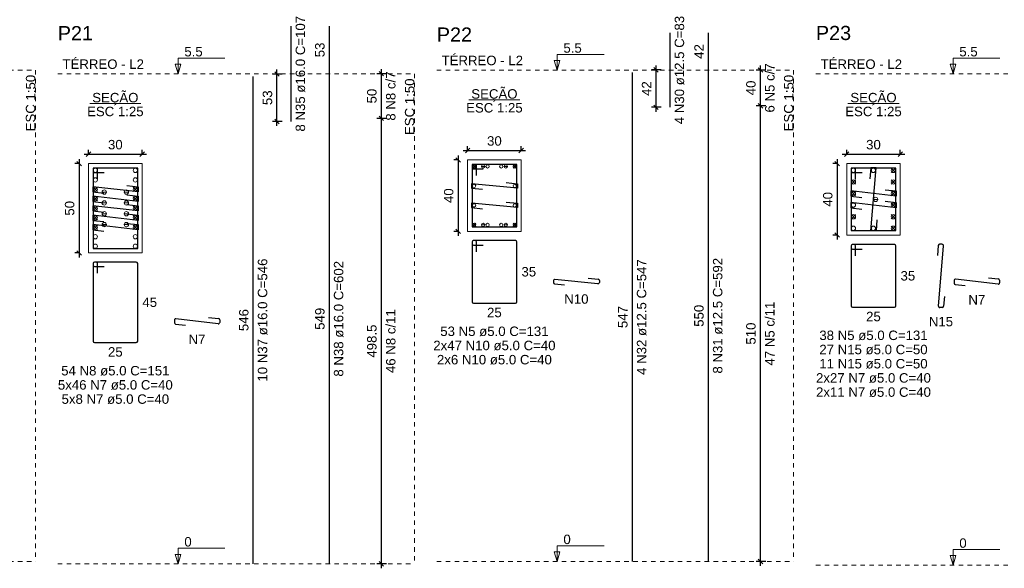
# Model space of a CAD drawing. Header units: millimetres. Extents: x 10 to 1250, y -62 to 528.
# Tile 121 of 256: x 210 to 232, y 154 to 166. Entities that reach past the tile are written whole.
import ezdxf

# ---------------------------------------------------------------- set-up
doc = ezdxf.new("R2010")
doc.units = ezdxf.units.MM
doc.header["$LTSCALE"] = 0.05
doc.linetypes.add('DOT', pattern=[6.35, 0, -6.35])
for name, color, linetype, lineweight in [('Descrição da armadura', 7, 'Continuous', 5), ('DT-Barras na forma', 2, 'Continuous', 30), ('DT-Barras no corte', 5, 'Continuous', 5), ('DT-Barras rebatidas', 2, 'Continuous', 30), ('DT-Cotas', 9, 'Continuous', 5), ('DT-Forma', 5, 'Continuous', 5), ('DT-Pontilhado', 9, 'DOT', 5), ('DT-Textos', 7, 'Continuous', 5), ('DT-Título', 3, 'Continuous', 20), ('Textos armaduras', 7, 'Continuous', 5)]:
    doc.layers.add(name, color=color, linetype=linetype, lineweight=lineweight)
doc.styles.add('Arial', font='arial.ttf')
doc.styles.get("Standard").update_dxf_attribs({"font": 'arial.ttf'})
doc.dimstyles.new('UM_25.000000', dxfattribs={"dimtxt": 0.18, "dimasz": 0.1, "dimexe": 0.1, "dimexo": 0.2, "dimgap": 0, "dimtad": 1, "dimtih": 1, "dimtoh": 1, "dimdec": 1, "dimlfac": 25, "dimzin": 0, "dimdsep": 46, "dimtxsty": 'Standard', "dimcen": 0.09, "dimdle": 0.1, "dimadec": 1, "dimazin": 2, "dimtfac": 1, "dimtdec": 4, "dimtofl": 0, "dimtmove": 0, "dimatfit": 3, "dimfxl": 1, "dimtolj": 1, "dimarcsym": 0})
doc.dimstyles.new('UM_50.000000', dxfattribs={"dimtxt": 0.18, "dimasz": 0.1, "dimexe": 0.1, "dimexo": 0.2, "dimgap": 0.1, "dimtad": 1, "dimdec": 1, "dimlfac": 50, "dimzin": 0, "dimdsep": 46, "dimtxsty": 'Standard', "dimblk": 'OBLIQUE', "dimcen": 0.09, "dimdle": 0.1, "dimadec": 1, "dimazin": 2, "dimtfac": 1, "dimtdec": 1, "dimtofl": 0, "dimtmove": 0, "dimatfit": 3, "dimldrblk": 'OBLIQUE', "dimfxl": 1, "dimtolj": 1, "dimarcsym": 1})

# ---------------------------------------------------------------- blocks, each defined once
blk = doc.blocks.new('_Oblique')
at = {"color": 0, "linetype": 'ByBlock', "lineweight": -2}
blk.add_line((-0.5, -0.5), (0.5, 0.5), dxfattribs=at)
blk = doc.blocks.new('*D1608')
at = {"layer": 'Defpoints', "color": 0, "transparency": 16777216}
for p in [(211.117, 162.619), (210.906, 160.619), (211.117, 160.619)]:
    blk.add_point(p, dxfattribs=at)
at = {"layer": 'DT-Cotas', "color": 0, "lineweight": -2, "transparency": 16777216}
for p, q in [((210.917, 162.619), (210.806, 162.619)), ((210.906, 162.719), (210.906, 160.519)), ((210.917, 160.619), (210.806, 160.619))]:
    blk.add_line(p, q, dxfattribs=at)
at = {"layer": 'DT-Cotas', "color": 0, "lineweight": -2, "transparency": 16777216, "xscale": 0.1, "yscale": 0.1, "zscale": 0.1}
for p, rotation in [((210.906, 162.619), 90), ((210.906, 160.619), 270)]:
    blk.add_blockref('_Oblique', p, dxfattribs=dict(at, rotation=rotation))
at = {"layer": 'DT-Cotas', "transparency": 16777216, "insert": (210.694, 161.619), "char_height": 0.2118, "attachment_point": 5, "rotation": 90, "style": 'Arial'}
blk.add_mtext('\\A1;50', dxfattribs=at)
blk = doc.blocks.new('*D1609')
at = {"layer": 'Defpoints', "color": 0, "transparency": 16777216}
for p in [(212.317, 162.83), (211.117, 162.619), (212.317, 162.619)]:
    blk.add_point(p, dxfattribs=at)
at = {"layer": 'DT-Cotas', "color": 0, "lineweight": -2, "transparency": 16777216}
for p, q in [((211.017, 162.83), (212.417, 162.83)), ((211.117, 162.819), (211.117, 162.93)), ((212.317, 162.819), (212.317, 162.93))]:
    blk.add_line(p, q, dxfattribs=at)
at = {"layer": 'DT-Cotas', "color": 0, "lineweight": -2, "transparency": 16777216, "xscale": 0.1, "yscale": 0.1, "zscale": 0.1, "rotation": 180}
blk.add_blockref('_Oblique', (211.117, 162.83), dxfattribs=at)
at = {"layer": 'DT-Cotas', "color": 0, "lineweight": -2, "transparency": 16777216, "xscale": 0.1, "yscale": 0.1, "zscale": 0.1}
blk.add_blockref('_Oblique', (212.317, 162.83), dxfattribs=at)
at = {"layer": 'DT-Cotas', "transparency": 16777216, "insert": (211.717, 163.042), "char_height": 0.2118, "attachment_point": 5, "rotation": 0.0057, "style": 'Arial'}
blk.add_mtext('\\A1;30', dxfattribs=at)
blk = doc.blocks.new('*D1610')
at = {"layer": 'Defpoints', "color": 0, "transparency": 16777216}
for p in [(215.338, 164.623), (215.656, 164.623), (215.656, 163.563)]:
    blk.add_point(p, dxfattribs=at)
at = {"layer": 'DT-Cotas', "color": 0, "lineweight": -2, "transparency": 16777216}
for p, q in [((215.456, 164.623), (215.238, 164.623)), ((215.338, 163.463), (215.338, 164.723)), ((215.456, 163.563), (215.238, 163.563))]:
    blk.add_line(p, q, dxfattribs=at)
at = {"layer": 'DT-Cotas', "color": 0, "lineweight": -2, "transparency": 16777216, "xscale": 0.1, "yscale": 0.1, "zscale": 0.1}
for p, rotation in [((215.338, 164.623), 90), ((215.338, 163.563), 270)]:
    blk.add_blockref('_Oblique', p, dxfattribs=dict(at, rotation=rotation))
at = {"layer": 'DT-Cotas', "transparency": 16777216, "insert": (215.126, 164.093), "char_height": 0.2118, "attachment_point": 5, "rotation": 90, "style": 'Arial'}
blk.add_mtext('\\A1;53', dxfattribs=at)
blk = doc.blocks.new('*D1643')
at = {"layer": 'Defpoints', "color": 0, "transparency": 16777216}
for p in [(217.678, 163.631), (217.995, 163.631), (217.995, 153.66)]:
    blk.add_point(p, dxfattribs=at)
at = {"layer": 'DT-Cotas', "color": 0, "lineweight": -2, "transparency": 16777216}
for p, q in [((217.678, 153.56), (217.678, 163.731)), ((217.795, 163.631), (217.578, 163.631)), ((217.795, 153.66), (217.578, 153.66))]:
    blk.add_line(p, q, dxfattribs=at)
at = {"layer": 'DT-Cotas', "color": 0, "lineweight": -2, "transparency": 16777216, "xscale": 0.1, "yscale": 0.1, "zscale": 0.1}
for p, rotation in [((217.678, 163.631), 90), ((217.678, 153.66), 270)]:
    blk.add_blockref('_Oblique', p, dxfattribs=dict(at, rotation=rotation))
blk = doc.blocks.new('*D1644')
at = {"layer": 'Defpoints', "color": 0, "transparency": 16777216}
for p in [(217.678, 164.631), (217.995, 164.631), (217.995, 163.631)]:
    blk.add_point(p, dxfattribs=at)
at = {"layer": 'DT-Cotas', "color": 0, "lineweight": -2, "transparency": 16777216}
for p, q in [((217.795, 164.631), (217.578, 164.631)), ((217.678, 163.531), (217.678, 164.731)), ((217.795, 163.631), (217.578, 163.631))]:
    blk.add_line(p, q, dxfattribs=at)
at = {"layer": 'DT-Cotas', "color": 0, "lineweight": -2, "transparency": 16777216, "xscale": 0.1, "yscale": 0.1, "zscale": 0.1}
for p, rotation in [((217.678, 164.631), 90), ((217.678, 163.631), 270)]:
    blk.add_blockref('_Oblique', p, dxfattribs=dict(at, rotation=rotation))
blk = doc.blocks.new('*D1645')
at = {"layer": 'Defpoints', "color": 0, "transparency": 16777216}
for p in [(217.678, 163.631), (217.995, 163.631), (217.995, 153.66)]:
    blk.add_point(p, dxfattribs=at)
at = {"layer": 'DT-Cotas', "color": 0, "lineweight": -2, "transparency": 16777216}
for p, q in [((217.678, 153.56), (217.678, 163.731)), ((217.795, 163.631), (217.578, 163.631)), ((217.795, 153.66), (217.578, 153.66))]:
    blk.add_line(p, q, dxfattribs=at)
at = {"layer": 'DT-Cotas', "color": 0, "lineweight": -2, "transparency": 16777216, "xscale": 0.1, "yscale": 0.1, "zscale": 0.1}
for p, rotation in [((217.678, 163.631), 90), ((217.678, 153.66), 270)]:
    blk.add_blockref('_Oblique', p, dxfattribs=dict(at, rotation=rotation))
blk = doc.blocks.new('*D1646')
at = {"layer": 'Defpoints', "color": 0, "transparency": 16777216}
for p in [(217.678, 164.631), (217.995, 164.631), (217.995, 163.631)]:
    blk.add_point(p, dxfattribs=at)
at = {"layer": 'DT-Cotas', "color": 0, "lineweight": -2, "transparency": 16777216}
for p, q in [((217.795, 164.631), (217.578, 164.631)), ((217.678, 163.531), (217.678, 164.731)), ((217.795, 163.631), (217.578, 163.631))]:
    blk.add_line(p, q, dxfattribs=at)
at = {"layer": 'DT-Cotas', "color": 0, "lineweight": -2, "transparency": 16777216, "xscale": 0.1, "yscale": 0.1, "zscale": 0.1}
for p, rotation in [((217.678, 164.631), 90), ((217.678, 163.631), 270)]:
    blk.add_blockref('_Oblique', p, dxfattribs=dict(at, rotation=rotation))
blk = doc.blocks.new('*D1647')
at = {"layer": 'Defpoints', "color": 0, "transparency": 16777216}
for p in [(219.609, 162.701), (219.398, 161.101), (219.609, 161.101)]:
    blk.add_point(p, dxfattribs=at)
at = {"layer": 'DT-Cotas', "color": 0, "lineweight": -2, "transparency": 16777216}
for p, q in [((219.398, 162.801), (219.398, 161.001)), ((219.409, 162.701), (219.298, 162.701)), ((219.409, 161.101), (219.298, 161.101))]:
    blk.add_line(p, q, dxfattribs=at)
at = {"layer": 'DT-Cotas', "color": 0, "lineweight": -2, "transparency": 16777216, "xscale": 0.1, "yscale": 0.1, "zscale": 0.1}
for p, rotation in [((219.398, 162.701), 90), ((219.398, 161.101), 270)]:
    blk.add_blockref('_Oblique', p, dxfattribs=dict(at, rotation=rotation))
at = {"layer": 'DT-Cotas', "transparency": 16777216, "insert": (219.186, 161.901), "char_height": 0.2118, "attachment_point": 5, "rotation": 90, "style": 'Arial'}
blk.add_mtext('\\A1;40', dxfattribs=at)
blk = doc.blocks.new('*D1648')
at = {"layer": 'Defpoints', "color": 0, "transparency": 16777216}
for p in [(220.809, 162.913), (219.609, 162.701), (220.809, 162.701)]:
    blk.add_point(p, dxfattribs=at)
at = {"layer": 'DT-Cotas', "color": 0, "lineweight": -2, "transparency": 16777216}
for p, q in [((219.609, 162.901), (219.609, 163.013)), ((220.809, 162.901), (220.809, 163.013)), ((219.509, 162.913), (220.909, 162.913))]:
    blk.add_line(p, q, dxfattribs=at)
at = {"layer": 'DT-Cotas', "color": 0, "lineweight": -2, "transparency": 16777216, "xscale": 0.1, "yscale": 0.1, "zscale": 0.1, "rotation": 180}
blk.add_blockref('_Oblique', (219.609, 162.913), dxfattribs=at)
at = {"layer": 'DT-Cotas', "color": 0, "lineweight": -2, "transparency": 16777216, "xscale": 0.1, "yscale": 0.1, "zscale": 0.1}
blk.add_blockref('_Oblique', (220.809, 162.913), dxfattribs=at)
at = {"layer": 'DT-Cotas', "transparency": 16777216, "insert": (220.209, 163.125), "char_height": 0.2118, "attachment_point": 5, "rotation": 0.0057, "style": 'Arial'}
blk.add_mtext('\\A1;30', dxfattribs=at)
blk = doc.blocks.new('*D1626')
at = {"layer": 'Defpoints', "color": 0, "transparency": 16777216}
for p in [(223.83, 164.719), (224.147, 164.719), (224.147, 163.879)]:
    blk.add_point(p, dxfattribs=at)
at = {"layer": 'DT-Cotas', "color": 0, "lineweight": -2, "transparency": 16777216}
for p, q in [((223.83, 163.779), (223.83, 164.819)), ((223.947, 164.719), (223.73, 164.719)), ((223.947, 163.879), (223.73, 163.879))]:
    blk.add_line(p, q, dxfattribs=at)
at = {"layer": 'DT-Cotas', "color": 0, "lineweight": -2, "transparency": 16777216, "xscale": 0.1, "yscale": 0.1, "zscale": 0.1}
for p, rotation in [((223.83, 164.719), 90), ((223.83, 163.879), 270)]:
    blk.add_blockref('_Oblique', p, dxfattribs=dict(at, rotation=rotation))
at = {"layer": 'DT-Cotas', "transparency": 16777216, "insert": (223.618, 164.299), "char_height": 0.2118, "attachment_point": 5, "rotation": 90, "style": 'Arial'}
blk.add_mtext('\\A1;42', dxfattribs=at)
blk = doc.blocks.new('*D1627')
at = {"layer": 'Defpoints', "color": 0, "transparency": 16777216}
for p in [(226.17, 163.913), (226.487, 163.913), (226.487, 153.713)]:
    blk.add_point(p, dxfattribs=at)
at = {"layer": 'DT-Cotas', "color": 0, "lineweight": -2, "transparency": 16777216}
for p, q in [((226.287, 163.913), (226.07, 163.913)), ((226.17, 153.613), (226.17, 164.013)), ((226.287, 153.713), (226.07, 153.713))]:
    blk.add_line(p, q, dxfattribs=at)
at = {"layer": 'DT-Cotas', "color": 0, "lineweight": -2, "transparency": 16777216, "xscale": 0.1, "yscale": 0.1, "zscale": 0.1}
for p, rotation in [((226.17, 163.913), 90), ((226.17, 153.713), 270)]:
    blk.add_blockref('_Oblique', p, dxfattribs=dict(at, rotation=rotation))
blk = doc.blocks.new('*D1628')
at = {"layer": 'Defpoints', "color": 0, "transparency": 16777216}
for p in [(226.17, 164.713), (226.487, 164.713), (226.487, 163.913)]:
    blk.add_point(p, dxfattribs=at)
at = {"layer": 'DT-Cotas', "color": 0, "lineweight": -2, "transparency": 16777216}
for p, q in [((226.17, 163.813), (226.17, 164.813)), ((226.287, 164.713), (226.07, 164.713)), ((226.287, 163.913), (226.07, 163.913))]:
    blk.add_line(p, q, dxfattribs=at)
at = {"layer": 'DT-Cotas', "color": 0, "lineweight": -2, "transparency": 16777216, "xscale": 0.1, "yscale": 0.1, "zscale": 0.1}
for p, rotation in [((226.17, 164.713), 90), ((226.17, 163.913), 270)]:
    blk.add_blockref('_Oblique', p, dxfattribs=dict(at, rotation=rotation))
blk = doc.blocks.new('*D1629')
at = {"layer": 'Defpoints', "color": 0, "transparency": 16777216}
for p in [(226.17, 163.913), (226.487, 163.913), (226.487, 153.713)]:
    blk.add_point(p, dxfattribs=at)
at = {"layer": 'DT-Cotas', "color": 0, "lineweight": -2, "transparency": 16777216}
for p, q in [((226.287, 163.913), (226.07, 163.913)), ((226.17, 153.613), (226.17, 164.013)), ((226.287, 153.713), (226.07, 153.713))]:
    blk.add_line(p, q, dxfattribs=at)
at = {"layer": 'DT-Cotas', "color": 0, "lineweight": -2, "transparency": 16777216, "xscale": 0.1, "yscale": 0.1, "zscale": 0.1}
for p, rotation in [((226.17, 163.913), 90), ((226.17, 153.713), 270)]:
    blk.add_blockref('_Oblique', p, dxfattribs=dict(at, rotation=rotation))
blk = doc.blocks.new('*D1630')
at = {"layer": 'Defpoints', "color": 0, "transparency": 16777216}
for p in [(226.17, 164.713), (226.487, 164.713), (226.487, 163.913)]:
    blk.add_point(p, dxfattribs=at)
at = {"layer": 'DT-Cotas', "color": 0, "lineweight": -2, "transparency": 16777216}
for p, q in [((226.17, 163.813), (226.17, 164.813)), ((226.287, 164.713), (226.07, 164.713)), ((226.287, 163.913), (226.07, 163.913))]:
    blk.add_line(p, q, dxfattribs=at)
at = {"layer": 'DT-Cotas', "color": 0, "lineweight": -2, "transparency": 16777216, "xscale": 0.1, "yscale": 0.1, "zscale": 0.1}
for p, rotation in [((226.17, 164.713), 90), ((226.17, 163.913), 270)]:
    blk.add_blockref('_Oblique', p, dxfattribs=dict(at, rotation=rotation))
blk = doc.blocks.new('*D1631')
at = {"layer": 'Defpoints', "color": 0, "transparency": 16777216}
for p in [(228.101, 162.619), (227.889, 161.019), (228.101, 161.019)]:
    blk.add_point(p, dxfattribs=at)
at = {"layer": 'DT-Cotas', "color": 0, "lineweight": -2, "transparency": 16777216}
for p, q in [((227.901, 162.619), (227.789, 162.619)), ((227.889, 162.719), (227.889, 160.919)), ((227.901, 161.019), (227.789, 161.019))]:
    blk.add_line(p, q, dxfattribs=at)
at = {"layer": 'DT-Cotas', "color": 0, "lineweight": -2, "transparency": 16777216, "xscale": 0.1, "yscale": 0.1, "zscale": 0.1}
for p, rotation in [((227.889, 162.619), 90), ((227.889, 161.019), 270)]:
    blk.add_blockref('_Oblique', p, dxfattribs=dict(at, rotation=rotation))
at = {"layer": 'DT-Cotas', "transparency": 16777216, "insert": (227.678, 161.819), "char_height": 0.2118, "attachment_point": 5, "rotation": 90, "style": 'Arial'}
blk.add_mtext('\\A1;40', dxfattribs=at)
blk = doc.blocks.new('*D1632')
at = {"layer": 'Defpoints', "color": 0, "transparency": 16777216}
for p in [(229.301, 162.83), (228.101, 162.619), (229.301, 162.619)]:
    blk.add_point(p, dxfattribs=at)
at = {"layer": 'DT-Cotas', "color": 0, "lineweight": -2, "transparency": 16777216}
for p, q in [((228.001, 162.83), (229.401, 162.83)), ((228.101, 162.819), (228.101, 162.93)), ((229.301, 162.819), (229.301, 162.93))]:
    blk.add_line(p, q, dxfattribs=at)
at = {"layer": 'DT-Cotas', "color": 0, "lineweight": -2, "transparency": 16777216, "xscale": 0.1, "yscale": 0.1, "zscale": 0.1, "rotation": 180}
blk.add_blockref('_Oblique', (228.101, 162.83), dxfattribs=at)
at = {"layer": 'DT-Cotas', "color": 0, "lineweight": -2, "transparency": 16777216, "xscale": 0.1, "yscale": 0.1, "zscale": 0.1}
blk.add_blockref('_Oblique', (229.301, 162.83), dxfattribs=at)
at = {"layer": 'DT-Cotas', "transparency": 16777216, "insert": (228.701, 163.042), "char_height": 0.2118, "attachment_point": 5, "rotation": 0.0057, "style": 'Arial'}
blk.add_mtext('\\A1;30', dxfattribs=at)

msp = doc.modelspace()

# ---------------------------------------------------------------- linework, layer by layer
at = {"layer": 'DT-Barras na forma'}
for points in [[(219.8093, 162.3512), (219.8093, 162.6012), (219.7093, 162.6012), (219.7093, 161.2012), (220.7093, 161.2012), (220.7093, 162.6012), (219.7093, 162.6012), (219.7093, 162.5012), (219.9593, 162.5012)], [(211.3174, 162.2687), (211.3174, 162.5187), (211.2174, 162.5187), (211.2174, 160.7187), (212.2174, 160.7187), (212.2174, 162.5187), (211.2174, 162.5187), (211.2174, 162.4187), (211.4674, 162.4187)], [(228.3012, 162.2687), (228.3012, 162.5187), (228.2012, 162.5187), (228.2012, 161.1187), (229.2012, 161.1187), (229.2012, 162.5187), (228.2012, 162.5187), (228.2012, 162.4187), (228.4512, 162.4187)], [(228.7801, 161.3598), (228.7596, 161.1107), (228.6428, 161.1107), (228.7596, 162.5267), (228.6428, 162.5267), (228.6222, 162.2775)], [(211.9771, 162.1296), (212.2254, 162.1011), (212.2254, 161.9843), (211.2094, 162.1011), (211.2094, 161.9843), (211.4578, 161.9557)], [(220.4755, 162.1936), (220.7243, 162.1695), (220.7243, 162.0695), (219.6943, 162.1695), (219.6943, 162.0695), (219.9431, 162.0453)], [(211.9771, 161.9176), (212.2254, 161.8891), (212.2254, 161.7723), (211.2094, 161.8891), (211.2094, 161.7723), (211.4578, 161.7437)], [(228.9608, 162.0352), (229.2092, 162.0067), (229.2092, 161.8899), (228.1932, 162.0067), (228.1932, 161.8899), (228.4415, 161.8613)], [(211.9771, 161.7056), (212.2254, 161.6771), (212.2254, 161.5603), (211.2094, 161.6771), (211.2094, 161.5603), (211.4578, 161.5317)], [(220.4755, 161.757), (220.7243, 161.7328), (220.7243, 161.6328), (219.6943, 161.7328), (219.6943, 161.6328), (219.9431, 161.6087)], [(228.9608, 161.776), (229.2092, 161.7475), (229.2092, 161.6307), (228.1932, 161.7475), (228.1932, 161.6307), (228.4415, 161.6021)], [(211.9771, 161.4936), (212.2254, 161.4651), (212.2254, 161.3483), (211.2094, 161.4651), (211.2094, 161.3483), (211.4578, 161.3197)], [(211.9771, 161.2816), (212.2254, 161.2531), (212.2254, 161.1363), (211.2094, 161.2531), (211.2094, 161.1363), (211.4578, 161.1077)]]:
    msp.add_lwpolyline(points, dxfattribs=at)
at = {"layer": 'DT-Barras no corte'}
for p, q in [((219.7168, 162.5187), (219.7918, 162.5937)), ((219.7168, 162.5937), (219.7918, 162.5187)), ((220.6268, 162.5187), (220.7018, 162.5937)), ((220.6268, 162.5937), (220.7018, 162.5187)), ((219.9093, 162.5562), (219.9993, 162.5562)), ((220.4193, 162.5562), (220.5093, 162.5562)), ((229.1012, 162.4187), (229.1972, 162.5147)), ((229.1012, 162.5147), (229.1972, 162.4187)), ((228.2052, 162.1595), (228.3012, 162.2555)), ((228.2052, 162.2555), (228.3012, 162.1595)), ((229.1012, 162.1595), (229.1972, 162.2555)), ((229.1012, 162.2555), (229.1972, 162.1595)), ((211.2214, 161.9947), (211.3174, 162.0907)), ((211.2214, 162.0907), (211.3174, 161.9947)), ((211.4118, 161.9821), (211.527, 161.9821)), ((211.9078, 161.9821), (212.023, 161.9821)), ((212.1174, 161.9947), (212.2134, 162.0907)), ((212.1174, 162.0907), (212.2134, 161.9947)), ((228.2052, 161.9003), (228.3012, 161.9963)), ((228.2052, 161.9963), (228.3012, 161.9003)), ((229.1012, 161.9003), (229.1972, 161.9963)), ((229.1012, 161.9963), (229.1972, 161.9003)), ((211.2214, 161.7827), (211.3174, 161.8787)), ((211.2214, 161.8787), (211.3174, 161.7827)), ((211.4118, 161.7398), (211.527, 161.7398)), ((211.9078, 161.7398), (212.023, 161.7398)), ((212.1174, 161.7827), (212.2134, 161.8787)), ((212.1174, 161.8787), (212.2134, 161.7827)), ((228.6916, 161.8187), (228.8068, 161.8187)), ((229.1012, 161.6411), (229.1972, 161.7371)), ((229.1012, 161.7371), (229.1972, 161.6411)), ((211.2214, 161.5707), (211.3174, 161.6667)), ((211.2214, 161.6667), (211.3174, 161.5707)), ((211.4118, 161.4975), (211.527, 161.4975)), ((211.9078, 161.4975), (212.023, 161.4975)), ((212.1174, 161.5707), (212.2134, 161.6667)), ((212.1174, 161.6667), (212.2134, 161.5707)), ((228.2052, 161.3819), (228.3012, 161.4779)), ((228.2052, 161.4779), (228.3012, 161.3819)), ((229.1012, 161.3819), (229.1972, 161.4779)), ((229.1012, 161.4779), (229.1972, 161.3819)), ((211.2214, 161.3587), (211.3174, 161.4547)), ((211.2214, 161.4547), (211.3174, 161.3587)), ((211.2214, 161.1467), (211.3174, 161.2427)), ((211.2214, 161.2427), (211.3174, 161.1467)), ((211.4118, 161.2552), (211.527, 161.2552)), ((211.9078, 161.2552), (212.023, 161.2552)), ((212.1174, 161.3587), (212.2134, 161.4547)), ((212.1174, 161.4547), (212.2134, 161.3587)), ((212.1174, 161.1467), (212.2134, 161.2427)), ((212.1174, 161.2427), (212.2134, 161.1467)), ((219.7168, 161.2087), (219.7918, 161.2837)), ((219.7168, 161.2837), (219.7918, 161.2087)), ((219.9093, 161.2462), (219.9993, 161.2462)), ((220.4193, 161.2462), (220.5093, 161.2462)), ((220.6268, 161.2087), (220.7018, 161.2837)), ((220.6268, 161.2837), (220.7018, 161.2087)), ((229.1012, 161.1227), (229.1972, 161.2187)), ((229.1012, 161.2187), (229.1972, 161.1227))]:
    msp.add_line(p, q, dxfattribs=at)
for centre, radius in [((219.7543, 162.5562), 0.0375), ((219.9543, 162.5562), 0.0375), ((220.0576, 162.5562), 0.0375), ((220.361, 162.5562), 0.0375), ((220.4643, 162.5562), 0.0375), ((220.6643, 162.5562), 0.0375), ((211.2694, 162.4667), 0.048), ((212.1654, 162.4667), 0.048), ((228.2532, 162.4667), 0.048), ((228.7012, 162.4667), 0.048), ((229.1492, 162.4667), 0.048), ((211.2694, 162.2547), 0.048), ((212.1654, 162.2547), 0.048), ((219.7543, 162.1195), 0.0375), ((220.6643, 162.1195), 0.0375), ((228.2532, 162.2075), 0.048), ((229.1492, 162.2075), 0.048), ((211.2694, 162.0427), 0.048), ((211.4694, 161.9821), 0.048), ((211.9654, 161.9821), 0.048), ((212.1654, 162.0427), 0.048), ((228.2532, 161.9483), 0.048), ((229.1492, 161.9483), 0.048), ((211.2694, 161.8307), 0.048), ((211.4694, 161.7398), 0.048), ((211.9654, 161.7398), 0.048), ((212.1654, 161.8307), 0.048), ((219.7543, 161.6828), 0.0375), ((220.6643, 161.6828), 0.0375), ((228.2532, 161.6891), 0.048), ((228.7492, 161.8187), 0.048), ((229.1492, 161.6891), 0.048), ((211.2694, 161.6187), 0.048), ((211.4694, 161.4975), 0.048), ((211.9654, 161.4975), 0.048), ((212.1654, 161.6187), 0.048), ((228.2532, 161.4299), 0.048), ((229.1492, 161.4299), 0.048), ((211.2694, 161.4067), 0.048), ((211.2694, 161.1947), 0.048), ((211.4694, 161.2552), 0.048), ((211.9654, 161.2552), 0.048), ((212.1654, 161.4067), 0.048), ((212.1654, 161.1947), 0.048), ((219.7543, 161.2462), 0.0375), ((219.9543, 161.2462), 0.0375), ((220.0576, 161.2462), 0.0375), ((220.361, 161.2462), 0.0375), ((220.4643, 161.2462), 0.0375), ((220.6643, 161.2462), 0.0375), ((211.2694, 160.9827), 0.048), ((212.1654, 160.9827), 0.048), ((228.2532, 161.1707), 0.048), ((228.7012, 161.1707), 0.048), ((229.1492, 161.1707), 0.048), ((211.2694, 160.7707), 0.048), ((212.1654, 160.7707), 0.048)]:
    msp.add_circle(centre, radius, dxfattribs=at)
at = {"layer": 'DT-Barras rebatidas'}
for p, q in [((215.6556, 163.5633), (215.6556, 165.6982)), ((216.5128, 164.6308), (216.5128, 165.6982)), ((224.1474, 163.8793), (224.1474, 165.5472)), ((225.0046, 164.7133), (225.0046, 165.5472)), ((214.8084, 153.6598), (214.8084, 164.5728)), ((216.5128, 153.6598), (216.5128, 164.6308)), ((223.3002, 153.7133), (223.3002, 164.6553)), ((225.0046, 153.7133), (225.0046, 164.7133)), ((219.7093, 160.8653), (219.7093, 159.5253)), ((219.7093, 160.8653), (219.7093, 160.8253)), ((219.7793, 160.8953), (219.7393, 160.8953)), ((220.6793, 160.8953), (219.7393, 160.8953)), ((219.8093, 160.6453), (219.8093, 160.8653)), ((220.7093, 159.5253), (220.7093, 160.8653)), ((228.2712, 160.8048), (228.2312, 160.8048)), ((229.1712, 160.8048), (228.2312, 160.8048)), ((230.2387, 160.8128), (230.1821, 160.8128)), ((219.7393, 160.7953), (219.9593, 160.7953)), ((228.2012, 160.7748), (228.2012, 159.4348)), ((228.2012, 160.7748), (228.2012, 160.7348)), ((228.2312, 160.7048), (228.4512, 160.7048)), ((228.3012, 160.5548), (228.3012, 160.7748)), ((229.2012, 159.4348), (229.2012, 160.7748)), ((230.1522, 160.7852), (230.1339, 160.5636)), ((230.1571, 159.4292), (230.2686, 160.7803)), ((211.2174, 160.3828), (211.2174, 158.6428)), ((211.2174, 160.3828), (211.2174, 160.3428)), ((211.2874, 160.4128), (211.2474, 160.4128)), ((212.1874, 160.4128), (211.2474, 160.4128)), ((211.3174, 160.1628), (211.3174, 160.3828)), ((212.2174, 158.6428), (212.2174, 160.3828)), ((211.2474, 160.3128), (211.4674, 160.3128)), ((221.5314, 159.9939), (221.5314, 159.9541)), ((221.5585, 159.9243), (221.7802, 159.9028)), ((222.5285, 159.9301), (221.5643, 160.0237)), ((222.3125, 160.0511), (222.5343, 160.0295)), ((222.5614, 159.9997), (222.5614, 159.96)), ((230.5083, 159.9999), (230.5083, 159.9435)), ((231.4909, 159.9206), (230.5418, 160.0297)), ((231.276, 160.0621), (231.4978, 160.0366)), ((231.5243, 160.0068), (231.5243, 159.9504)), ((230.5349, 159.9137), (230.7567, 159.8882)), ((219.7393, 159.4953), (220.6793, 159.4953)), ((230.2918, 159.6459), (230.2735, 159.4243)), ((228.2312, 159.4048), (229.1712, 159.4048)), ((230.2436, 159.3968), (230.187, 159.3968)), ((213.0395, 159.1135), (213.0395, 159.0571)), ((214.0221, 159.0342), (213.0729, 159.1433)), ((213.8072, 159.1757), (214.0289, 159.1502)), ((214.0555, 159.1204), (214.0555, 159.064)), ((213.0661, 159.0273), (213.2879, 159.0018)), ((211.2474, 158.6128), (212.1874, 158.6128))]:
    msp.add_line(p, q, dxfattribs=at)
for centre, start, end in [((219.7393, 160.8653), 90, 180), ((219.7393, 160.8653), 90, 180), ((219.7393, 160.8253), 180, 270), ((219.7793, 160.8653), 0, 90), ((220.6793, 160.8653), 0, 90), ((228.2312, 160.7748), 90, 180), ((228.2312, 160.7748), 90, 180), ((228.2712, 160.7748), 0, 90), ((229.1712, 160.7748), 0, 90), ((230.1821, 160.7828), 90, 175.28458), ((230.2387, 160.7828), 355.28458, 90), ((228.2312, 160.7348), 180, 270), ((211.2474, 160.3828), 90, 180), ((211.2474, 160.3828), 90, 180), ((211.2874, 160.3828), 0, 90), ((212.1874, 160.3828), 0, 90), ((211.2474, 160.3428), 180, 270), ((221.5614, 159.9939), 84.45468, 180), ((221.5614, 159.9541), 180, 264.45468), ((222.5314, 159.96), 264.45468, 0), ((222.5314, 159.9997), 0, 84.45468), ((230.5383, 159.9999), 83.44203, 180), ((230.5383, 159.9435), 180, 263.44203), ((231.4943, 159.9504), 263.44203, 0), ((231.4943, 160.0068), 0, 83.44203), ((219.7393, 159.5253), 180, 270), ((220.6793, 159.5253), 270, 0), ((228.2312, 159.4348), 180, 270), ((229.1712, 159.4348), 270, 0), ((230.187, 159.4268), 175.28458, 270), ((230.2436, 159.4268), 270, 355.28458), ((213.0695, 159.1135), 83.44203, 180), ((213.0695, 159.0571), 180, 263.44203), ((214.0255, 159.064), 263.44203, 0), ((214.0255, 159.1204), 0, 83.44203), ((211.2474, 158.6428), 180, 270), ((212.1874, 158.6428), 270, 0)]:
    msp.add_arc(centre, 0.03, start, end, dxfattribs=at)
at = {"layer": 'DT-Forma'}
for points in [[(211.1174, 160.6187), (212.3174, 160.6187), (212.3174, 162.6187), (211.1174, 162.6187), (211.1174, 160.6187)], [(219.6093, 161.1012), (220.8093, 161.1012), (220.8093, 162.7012), (219.6093, 162.7012), (219.6093, 161.1012)], [(228.1012, 161.0187), (229.3012, 161.0187), (229.3012, 162.6187), (228.1012, 162.6187), (228.1012, 161.0187)]]:
    msp.add_lwpolyline(points, close=True, dxfattribs=at)
at = {"layer": 'DT-Pontilhado', "ltscale": 0.2}
for p, q in [((201.9353, 164.7133), (209.9271, 164.7133)), ((209.9271, 164.7133), (209.9271, 153.7133)), ((210.4271, 164.6308), (218.419, 164.6308)), ((218.419, 164.6308), (218.419, 153.6598)), ((218.919, 164.7133), (226.9108, 164.7133)), ((226.9108, 164.7133), (226.9108, 153.7133)), ((227.4108, 164.6308), (235.7803, 164.6308)), ((201.9353, 153.7133), (209.9271, 153.7133)), ((210.4271, 153.6598), (218.419, 153.6598)), ((218.919, 153.7133), (226.9108, 153.7133)), ((227.4108, 153.6308), (235.7803, 153.6308))]:
    msp.add_line(p, q, dxfattribs=at)
at = {"layer": 'DT-Textos'}
for p, q in [((211.1452, 163.9636), (212.2897, 163.9636)), ((219.6371, 164.0461), (220.7815, 164.0461)), ((228.1289, 163.9636), (229.2734, 163.9636))]:
    msp.add_line(p, q, dxfattribs=at)
for points in [[(221.6148, 164.7133), (221.6784, 164.9251), (221.5513, 164.9251), (221.6148, 164.7133), (221.6148, 165.0633), (222.6648, 165.0633)], [(213.123, 164.6308), (213.1865, 164.8426), (213.0594, 164.8426), (213.123, 164.6308), (213.123, 164.9808), (214.173, 164.9808)], [(230.4843, 164.6308), (230.5479, 164.8426), (230.4208, 164.8426), (230.4843, 164.6308), (230.4843, 164.9808), (231.5343, 164.9808)], [(213.123, 153.6598), (213.1865, 153.8716), (213.0594, 153.8716), (213.123, 153.6598), (213.123, 154.0098), (214.173, 154.0098)], [(221.6148, 153.7133), (221.6784, 153.9251), (221.5513, 153.9251), (221.6148, 153.7133), (221.6148, 154.0633), (222.6648, 154.0633)], [(230.4843, 153.6308), (230.5479, 153.8426), (230.4208, 153.8426), (230.4843, 153.6308), (230.4843, 153.9808), (231.5343, 153.9808)]]:
    msp.add_lwpolyline(points, dxfattribs=at)

# ---------------------------------------------------------------- texts
at = {"layer": 'Descrição da armadura', "linetype": 'Continuous', "char_height": 0.2118, "attachment_point": 8, "rotation": 90, "line_spacing_factor": 0.798, "style": 'Arial'}
for s, insert, width in [('8 N35 ø16.0 C=107', (215.9733, 164.6308), 5.194653), ('4 N30 ø12.5 C=83', (224.4651, 164.7133), 4.8647), ('6 N5 c/7', (226.4872, 164.3132), 2.209437), ('8 N8 c/7', (217.9954, 164.1307), 2.209437), ('10 N37 ø16.0 C=546', (215.1261, 159.1163), 5.524605), ('4 N32 ø12.5 C=547', (223.6179, 159.1843), 5.194653), ('8 N31 ø12.5 C=592', (225.3223, 159.2133), 5.194653), ('8 N38 ø16.0 C=602', (216.8305, 159.1453), 5.194653), ('47 N5 c/11', (226.4872, 158.8132), 2.869342), ('46 N8 c/11', (217.9954, 158.6452), 2.869342)]:
    msp.add_mtext(s, dxfattribs=dict(at, insert=insert, width=width))
at = {"layer": 'Descrição da armadura', "linetype": 'Continuous', "char_height": 0.2118, "attachment_point": 8, "line_spacing_factor": 0.798, "style": 'Arial'}
for s, insert, width in [('N10', (222.0464, 159.4792), 1.088351), ('N7', (231.0163, 159.4646), 0.758398), ('N15', (230.2128, 158.9732), 1.088351), ('N7', (213.5475, 158.5782), 0.758398), ('53 N5 ø5.0 C=131', (220.2093, 158.754), 4.8647), ('38 N5 ø5.0 C=131', (228.7012, 158.6635), 4.8647), ('2x47 N10 ø5.0 C=40', (220.2093, 158.4363), 5.423355), ('27 N15 ø5.0 C=50', (228.7012, 158.3458), 4.804516), ('2x6 N10 ø5.0 C=40', (220.2093, 158.1186), 5.097485), ('11 N15 ø5.0 C=50', (228.7012, 158.0281), 4.804516), ('54 N8 ø5.0 C=151', (211.7174, 157.8715), 4.8647), ('2x27 N7 ø5.0 C=40', (228.7012, 157.7104), 5.097485), ('5x46 N7 ø5.0 C=40', (211.7174, 157.5538), 5.097485), ('5x8 N7 ø5.0 C=40', (211.7174, 157.2361), 4.771614), ('2x11 N7 ø5.0 C=40', (228.7012, 157.3927), 5.097485)]:
    msp.add_mtext(s, dxfattribs=dict(at, insert=insert, width=width))
at = {"layer": 'DT-Cotas', "linetype": 'Continuous', "char_height": 0.2118, "attachment_point": 8, "rotation": 90, "line_spacing_factor": 0.798, "style": 'Arial'}
for s, insert, width in [('40', (226.0636, 164.3132), 0.659905), ('50', (217.5718, 164.1307), 0.659905), ('510', (226.0636, 158.8132), 0.989858), ('498.5', (217.5718, 158.6452), 1.484642)]:
    msp.add_mtext(s, dxfattribs=dict(at, insert=insert, width=width))
at = {"layer": 'DT-Textos', "char_height": 0.2118, "attachment_point": 7, "line_spacing_factor": 0.798, "style": 'Arial'}
for s, insert, width in [('5.5', (213.263, 165.0158), 0.814533), ('5.5', (221.7548, 165.0983), 0.814533), ('5.5', (230.6243, 165.0158), 0.814533), ('0', (213.263, 154.0448), 0.325871), ('0', (221.7548, 154.0983), 0.325871), ('0', (230.6243, 154.0158), 0.325871)]:
    msp.add_mtext(s, dxfattribs=dict(at, insert=insert, width=width))
at = {"layer": 'DT-Textos', "linetype": 'Continuous', "char_height": 0.2118, "line_spacing_factor": 0.798, "style": 'Arial'}
for s, insert, width, attachment_point in [('TÉRREO - L2', (210.533, 164.7367), 3.614044, 7), ('TÉRREO - L2', (219.0249, 164.8192), 3.614044, 7), ('TÉRREO - L2', (227.5167, 164.7367), 3.614044, 7), ('SEÇÃO', (220.2093, 164.0081), 2.051353, 8), ('SEÇÃO', (211.7173, 163.9251), 2.051353, 8), ('SEÇÃO', (228.7013, 163.9251), 2.051353, 8), ('ESC 1:25', (211.7174, 163.6777), 2.507973, 8), ('ESC 1:25', (220.2093, 163.7602), 2.507973, 8), ('ESC 1:25', (228.7012, 163.6777), 2.507973, 8)]:
    msp.add_mtext(s, dxfattribs=dict(at, insert=insert, width=width, attachment_point=attachment_point))
at = {"layer": 'DT-Textos', "linetype": 'Continuous', "char_height": 0.2118, "width": 2.507973, "attachment_point": 9, "rotation": 90, "line_spacing_factor": 0.798, "style": 'Arial'}
for insert in [(209.9271, 164.6074), (226.9108, 164.6074), (218.419, 164.5249)]:
    msp.add_mtext('ESC 1:50', dxfattribs=dict(at, insert=insert))
at = {"layer": 'DT-Título', "linetype": 'Continuous', "char_height": 0.3177, "width": 1.737595, "attachment_point": 7, "line_spacing_factor": 0.798, "style": 'Arial'}
for s, insert in [('P21', (210.4271, 165.3805)), ('P22', (218.919, 165.3487)), ('P23', (227.4108, 165.3805))]:
    msp.add_mtext(s, dxfattribs=dict(at, insert=insert))
at = {"layer": 'Textos armaduras', "linetype": 'Continuous', "char_height": 0.2118, "attachment_point": 7, "rotation": 90, "line_spacing_factor": 0.798, "style": 'Arial'}
for s, insert, width in [('53', (216.4069, 164.9995), 0.659905), ('42', (224.8987, 164.9652), 0.659905), ('546', (214.7025, 158.8688), 0.989858), ('549', (216.4069, 158.8978), 0.989858), ('547', (223.1943, 158.9368), 0.989858), ('550', (224.8987, 158.9658), 0.989858)]:
    msp.add_mtext(s, dxfattribs=dict(at, insert=insert, width=width))
at = {"layer": 'Textos armaduras', "linetype": 'Continuous', "char_height": 0.2118, "width": 0.659905, "attachment_point": 7, "line_spacing_factor": 0.798, "style": 'Arial'}
for s, insert in [('35', (220.8152, 160.0894)), ('35', (229.3071, 159.9989)), ('45', (212.3233, 159.4069)), ('25', (220.0443, 159.1776)), ('25', (228.5362, 159.0871)), ('25', (211.5525, 158.2951))]:
    msp.add_mtext(s, dxfattribs=dict(at, insert=insert))

# ---------------------------------------------------------------- dimensions: what is measured, and where the dimension line sits
at = {"layer": 'DT-Cotas'}
for base, p1, p2, dimstyle, override, picture, middle in [((223.8297, 164.7193), (224.1474, 163.8793), (224.1474, 164.7193), 'UM_50.000000', {"dimtxt": 0.2118, "dimasz": 0.1, "dimexe": 0.1, "dimexo": 0.2, "dimtad": 1, "dimtih": 0, "dimtoh": 0, "dimdec": 1, "dimlfac": 50, "dimzin": 8, "dimtxsty": 'Arial', "dimblk": 'Oblique', "dimblk1": 'Oblique', "dimblk2": 'Oblique', "dimsah": 1, "dimdle": 0.1, "dimse1": 0, "dimse2": 0, "dimclrt": 256, "dimadec": 1, "dimazin": 3, "dimtmove": 2, "dimldrblk": 'Oblique'}, '*D1626', (223.6179, 164.2993)), ((215.3379, 164.6233), (215.6556, 163.5633), (215.6556, 164.6233), 'UM_50.000000', {"dimtxt": 0.2118, "dimasz": 0.1, "dimexe": 0.1, "dimexo": 0.2, "dimtad": 1, "dimtih": 0, "dimtoh": 0, "dimdec": 1, "dimlfac": 50, "dimzin": 8, "dimtxsty": 'Arial', "dimblk": 'Oblique', "dimblk1": 'Oblique', "dimblk2": 'Oblique', "dimsah": 1, "dimdle": 0.1, "dimse1": 0, "dimse2": 0, "dimclrt": 256, "dimadec": 1, "dimazin": 3, "dimtmove": 2, "dimldrblk": 'Oblique'}, '*D1610', (215.1261, 164.0933)), ((219.3975, 161.1012), (219.6093, 162.7012), (219.6093, 161.1012), 'UM_25.000000', {"dimtxt": 0.2118, "dimasz": 0.1, "dimexe": 0.1, "dimexo": 0.2, "dimtad": 1, "dimtih": 0, "dimtoh": 0, "dimdec": 1, "dimlfac": 25, "dimzin": 8, "dimtxsty": 'Arial', "dimblk": 'Oblique', "dimblk1": 'Oblique', "dimblk2": 'Oblique', "dimsah": 1, "dimdle": 0.1, "dimse1": 0, "dimse2": 0, "dimclrt": 256, "dimadec": 1, "dimazin": 3, "dimtmove": 2, "dimldrblk": 'Oblique'}, '*D1647', (219.1857, 161.9012)), ((210.9056, 160.6187), (211.1174, 162.6187), (211.1174, 160.6187), 'UM_25.000000', {"dimtxt": 0.2118, "dimasz": 0.1, "dimexe": 0.1, "dimexo": 0.2, "dimtad": 1, "dimtih": 0, "dimtoh": 0, "dimdec": 1, "dimlfac": 25, "dimzin": 8, "dimtxsty": 'Arial', "dimblk": 'Oblique', "dimblk1": 'Oblique', "dimblk2": 'Oblique', "dimsah": 1, "dimdle": 0.1, "dimse1": 0, "dimse2": 0, "dimclrt": 256, "dimadec": 1, "dimazin": 3, "dimtmove": 2, "dimldrblk": 'Oblique'}, '*D1608', (210.6938, 161.6187)), ((227.8894, 161.0187), (228.1012, 162.6187), (228.1012, 161.0187), 'UM_25.000000', {"dimtxt": 0.2118, "dimasz": 0.1, "dimexe": 0.1, "dimexo": 0.2, "dimtad": 1, "dimtih": 0, "dimtoh": 0, "dimdec": 1, "dimlfac": 25, "dimzin": 8, "dimtxsty": 'Arial', "dimblk": 'Oblique', "dimblk1": 'Oblique', "dimblk2": 'Oblique', "dimsah": 1, "dimdle": 0.1, "dimse1": 0, "dimse2": 0, "dimclrt": 256, "dimadec": 1, "dimazin": 3, "dimtmove": 2, "dimldrblk": 'Oblique'}, '*D1631', (227.6776, 161.8187))]:
    dim = msp.add_linear_dim(base=base, p1=p1, p2=p2, angle=90, dimstyle=dimstyle, override=override, dxfattribs=at)
    dim.commit()
    dim.dimension.update_dxf_attribs({"geometry": picture, "text_midpoint": middle, "dimtype": 160, "text_rotation": 90})
for base, p1, p2, picture, middle in [((226.1695, 164.7133), (226.4872, 163.9132), (226.4872, 164.7133), '*D1628', (225.9577, 164.3132)), ((226.1695, 164.7133), (226.4872, 163.9132), (226.4872, 164.7133), '*D1630', (225.9577, 164.3132)), ((217.6777, 164.6308), (217.9954, 163.6307), (217.9954, 164.6308), '*D1644', (217.4659, 164.1307)), ((217.6777, 164.6308), (217.9954, 163.6307), (217.9954, 164.6308), '*D1646', (217.4659, 164.1307)), ((226.1695, 163.9132), (226.4872, 153.7133), (226.4872, 163.9132), '*D1627', (225.9577, 158.8132)), ((226.1695, 163.9132), (226.4872, 153.7133), (226.4872, 163.9132), '*D1629', (225.9577, 158.8132)), ((217.6777, 163.6307), (217.9954, 153.6598), (217.9954, 163.6307), '*D1643', (217.4659, 158.6452)), ((217.6777, 163.6307), (217.9954, 153.6598), (217.9954, 163.6307), '*D1645', (217.4659, 158.6452))]:
    dim = msp.add_linear_dim(base=base, p1=p1, p2=p2, angle=90, text=' ', dimstyle='UM_50.000000', override={"dimtxt": 0.2118, "dimasz": 0.1, "dimexe": 0.1, "dimexo": 0.2, "dimtad": 1, "dimtih": 0, "dimtoh": 0, "dimdec": 1, "dimlfac": 50, "dimzin": 8, "dimtxsty": 'Arial', "dimblk": 'Oblique', "dimblk1": 'Oblique', "dimblk2": 'Oblique', "dimsah": 1, "dimdle": 0.1, "dimse1": 0, "dimse2": 0, "dimclrt": 256, "dimadec": 1, "dimazin": 3, "dimtmove": 2, "dimldrblk": 'Oblique'}, dxfattribs=at)
    dim.commit()
    dim.dimension.update_dxf_attribs({"geometry": picture, "text_midpoint": middle, "dimtype": 160, "text_rotation": 90})
for base, p1, p2, picture, middle in [((220.8093, 162.913), (219.6093, 162.7012), (220.8093, 162.7012), '*D1648', (220.2093, 163.1248)), ((212.3174, 162.8305), (211.1174, 162.6187), (212.3174, 162.6187), '*D1609', (211.7174, 163.0423)), ((229.3012, 162.8305), (228.1012, 162.6187), (229.3012, 162.6187), '*D1632', (228.7012, 163.0423))]:
    dim = msp.add_linear_dim(base=base, p1=p1, p2=p2, dimstyle='UM_25.000000', override={"dimtxt": 0.2118, "dimasz": 0.1, "dimexe": 0.1, "dimexo": 0.2, "dimtad": 1, "dimtih": 0, "dimtoh": 0, "dimdec": 1, "dimlfac": 25, "dimzin": 8, "dimtxsty": 'Arial', "dimblk": 'Oblique', "dimblk1": 'Oblique', "dimblk2": 'Oblique', "dimsah": 1, "dimdle": 0.1, "dimse1": 0, "dimse2": 0, "dimclrt": 256, "dimadec": 1, "dimazin": 3, "dimtmove": 2, "dimldrblk": 'Oblique'}, dxfattribs=at)
    dim.commit()
    dim.dimension.update_dxf_attribs({"geometry": picture, "text_midpoint": middle, "dimtype": 160, "text_rotation": 0.00573})

doc.saveas('drawing.dxf')
